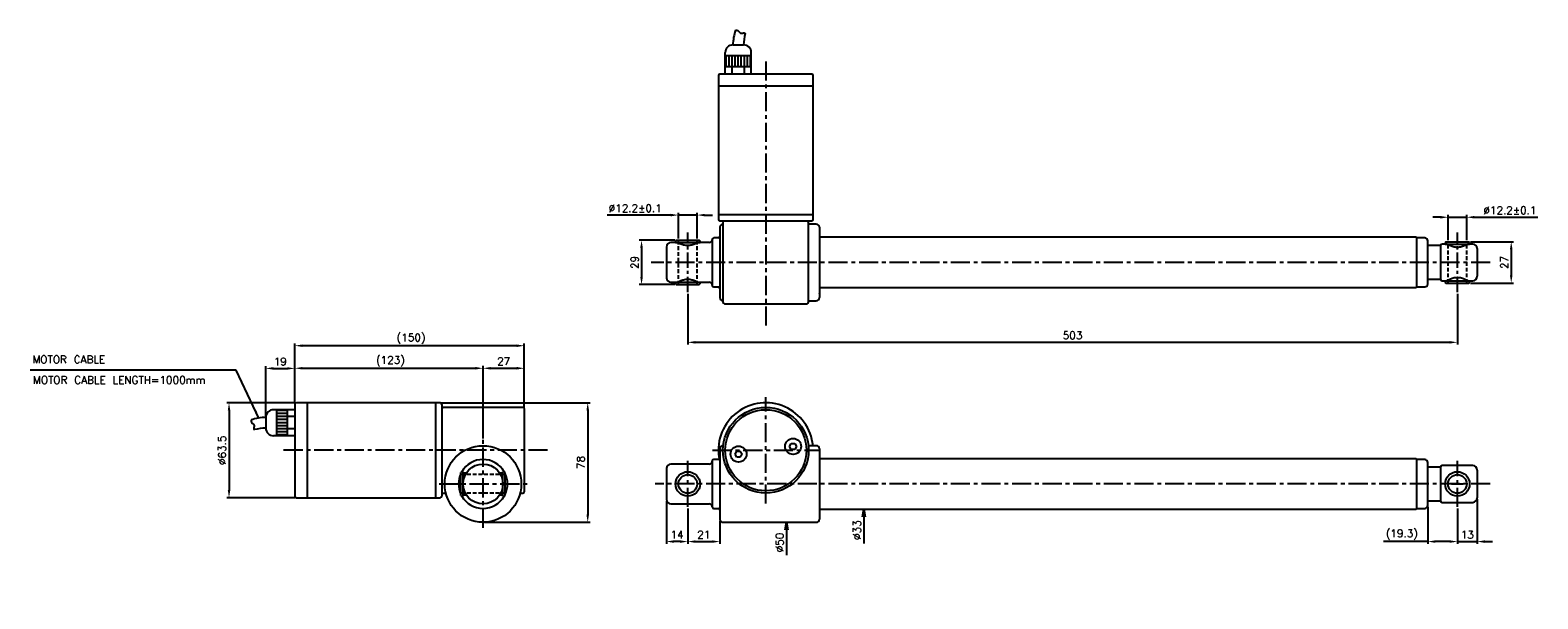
# Model space of a CAD drawing. Extents: x -172 to 814, y 85 to 456.
import ezdxf

# ---------------------------------------------------------------- set-up
doc = ezdxf.new("R2010")
doc.units = 0
doc.header["$LTSCALE"] = 10
doc.header["$MEASUREMENT"] = 0
doc.header["$PDMODE"] = 3
doc.linetypes.add('CENTER', pattern=[2, 1.25, -0.25, 0.25, -0.25])
doc.linetypes.add('HIDDEN', pattern=[0.375, 0.25, -0.125])
doc.layers.get('0').update_dxf_attribs({"linetype": 'CONTINUOUS'})
doc.layers.get('DEFPOINTS').update_dxf_attribs({"linetype": 'CONTINUOUS'})
for name, color, linetype in [('CE', 7, 'CENTER'), ('DIM', 7, 'CONTINUOUS'), ('HIDDEN', 7, 'HIDDEN')]:
    doc.layers.add(name, color=color, linetype=linetype)
doc.styles.get("Standard").update_dxf_attribs({"font": 'txt.shx'})
doc.dimstyles.new('FU-2D', dxfattribs={"dimtxt": 2, "dimasz": 2, "dimexe": 1.5, "dimexo": 1, "dimgap": 0.8, "dimtad": 1, "dimdec": 3, "dimtxsty": 'STANDARD', "dimblk1": 'OPEN', "dimblk2": 'OPEN', "dimsah": 1, "dimcen": -1.5, "dimclrd": 256, "dimclre": 256, "dimclrt": 256, "dimazin": 3, "dimtp": 0.3, "dimtfac": 0.8, "dimtmove": 0, "dimatfit": 3, "dimtolj": 1})

# ---------------------------------------------------------------- blocks, each defined once
blk = doc.blocks.new('_OPEN')
at = {"color": 0, "linetype": 'BYBLOCK'}
for p, q in [((-1, 0.17), (0, 0)), ((0, 0), (-1, -0.17)), ((0, 0), (-1, 0))]:
    blk.add_line(p, q, dxfattribs=at)
blk = doc.blocks.new('*D1')
at = {"layer": 'DEFPOINTS', "color": 0}
for p in [(322.59, 134.95), (342.01, 134.95), (339.43, 84.95)]:
    blk.add_point(p, dxfattribs=at)
at = {"layer": 'DIM'}
blk.add_line((322.59, 129.95), (322.59, 113.45), dxfattribs=at)
at = {"layer": 'DIM', "xscale": 5, "yscale": 5, "zscale": 5, "rotation": 90}
blk.add_blockref('_OPEN', (322.59, 134.95), dxfattribs=at)
at = {"layer": 'DIM', "insert": (318.09, 121.7), "char_height": 5, "attachment_point": 5, "rotation": 90}
blk.add_mtext('\\A1;%%c50', dxfattribs=at)
blk = doc.blocks.new('*D2')
at = {"layer": 'DEFPOINTS', "color": 0}
for p in [(344.76, 143.45), (373.13, 143.45), (344.76, 110.45)]:
    blk.add_point(p, dxfattribs=at)
at = {"layer": 'DIM'}
blk.add_line((373.13, 138.45), (373.13, 121.12), dxfattribs=at)
at = {"layer": 'DIM', "xscale": 5, "yscale": 5, "zscale": 5, "rotation": 90}
blk.add_blockref('_OPEN', (373.13, 143.45), dxfattribs=at)
at = {"layer": 'DIM', "insert": (368.63, 129.79), "char_height": 5, "attachment_point": 5, "rotation": 90}
blk.add_mtext('\\A1;%%c33', dxfattribs=at)
blk = doc.blocks.new('*D3')
at = {"layer": 'DEFPOINTS', "color": 0}
for p in [(258.01, 144.95), (279.01, 136.95), (279.01, 122.33)]:
    blk.add_point(p, dxfattribs=at)
at = {"layer": 'DIM'}
for p, q in [((258.01, 143.95), (258.01, 120.83)), ((279.01, 135.95), (279.01, 120.83)), ((263.01, 122.33), (274.01, 122.33))]:
    blk.add_line(p, q, dxfattribs=at)
for points in [[(263.01, 123.17), (263.01, 121.5), (258.01, 122.33)], [(274.01, 123.17), (274.01, 121.5), (279.01, 122.33)]]:
    blk.add_solid(points, dxfattribs=at)
at = {"layer": 'DIM', "insert": (268.51, 126.83), "char_height": 5, "attachment_point": 5}
blk.add_mtext('21', dxfattribs=at)
blk = doc.blocks.new('*D4')
at = {"layer": 'DEFPOINTS', "color": 0}
for p in [(244.01, 149.95), (258.01, 144.95), (244.01, 122.33)]:
    blk.add_point(p, dxfattribs=at)
at = {"layer": 'DIM'}
for p, q in [((244.01, 148.95), (244.01, 120.83)), ((258.01, 143.95), (258.01, 120.83)), ((253.01, 122.33), (249.01, 122.33))]:
    blk.add_line(p, q, dxfattribs=at)
for points in [[(249.01, 123.17), (249.01, 121.5), (244.01, 122.33)], [(253.01, 123.17), (253.01, 121.5), (258.01, 122.33)]]:
    blk.add_solid(points, dxfattribs=at)
at = {"layer": 'DIM', "insert": (251.01, 126.83), "char_height": 5, "attachment_point": 5}
blk.add_mtext('14', dxfattribs=at)
blk = doc.blocks.new('*D5')
at = {"layer": 'DEFPOINTS', "color": 0}
for p in [(774.01, 150.95), (761.01, 144.95), (774.01, 122.33)]:
    blk.add_point(p, dxfattribs=at)
at = {"layer": 'DIM'}
for p, q in [((774.01, 149.95), (774.01, 120.83)), ((761.01, 143.95), (761.01, 120.83)), ((756.01, 122.33), (751.01, 122.33)), ((761.01, 122.33), (774.01, 122.33)), ((779.01, 122.33), (784.01, 122.33))]:
    blk.add_line(p, q, dxfattribs=at)
for points in [[(756.01, 123.17), (756.01, 121.5), (761.01, 122.33)], [(779.01, 123.17), (779.01, 121.5), (774.01, 122.33)]]:
    blk.add_solid(points, dxfattribs=at)
at = {"layer": 'DIM', "insert": (767.51, 126.83), "char_height": 5, "attachment_point": 5}
blk.add_mtext('13', dxfattribs=at)
blk = doc.blocks.new('*D6')
at = {"layer": 'DEFPOINTS', "color": 0}
for p in [(741.71, 145.95), (761.01, 144.95), (761.01, 122.33)]:
    blk.add_point(p, dxfattribs=at)
at = {"layer": 'DIM'}
for p, q in [((741.71, 144.95), (741.71, 120.83)), ((761.01, 143.95), (761.01, 120.83)), ((741.71, 122.33), (712.71, 122.33)), ((756.01, 122.33), (746.71, 122.33))]:
    blk.add_line(p, q, dxfattribs=at)
for points in [[(746.71, 123.17), (746.71, 121.5), (741.71, 122.33)], [(756.01, 123.17), (756.01, 121.5), (761.01, 122.33)]]:
    blk.add_solid(points, dxfattribs=at)
at = {"layer": 'DIM', "insert": (724.71, 126.83), "char_height": 5, "attachment_point": 5}
blk.add_mtext('(19.3)', dxfattribs=at)
blk = doc.blocks.new('*D8')
at = {"layer": 'DEFPOINTS', "color": 0}
for p in [(768.51, 318.14), (768.51, 291.14), (796.21, 291.14)]:
    blk.add_point(p, dxfattribs=at)
at = {"layer": 'DIM'}
for p, q in [((769.51, 318.14), (797.71, 318.14)), ((796.21, 313.14), (796.21, 296.14)), ((769.51, 291.14), (797.71, 291.14))]:
    blk.add_line(p, q, dxfattribs=at)
for points in [[(795.37, 313.14), (797.04, 313.14), (796.21, 318.14)], [(795.37, 296.14), (797.04, 296.14), (796.21, 291.14)]]:
    blk.add_solid(points, dxfattribs=at)
at = {"layer": 'DIM', "insert": (791.71, 304.64), "char_height": 5, "attachment_point": 5, "rotation": 90}
blk.add_mtext('27', dxfattribs=at)
blk = doc.blocks.new('*D9')
at = {"layer": 'DEFPOINTS', "color": 0}
for p in [(767.11, 334.12), (754.91, 318.14), (767.11, 318.14)]:
    blk.add_point(p, dxfattribs=at)
at = {"layer": 'DIM'}
for p, q in [((754.91, 319.14), (754.91, 335.62)), ((767.11, 319.14), (767.11, 335.62)), ((749.91, 334.12), (744.91, 334.12)), ((754.91, 334.12), (767.11, 334.12)), ((772.11, 334.12), (813.61, 334.12))]:
    blk.add_line(p, q, dxfattribs=at)
for points in [[(749.91, 334.96), (749.91, 333.29), (754.91, 334.12)], [(772.11, 334.96), (772.11, 333.29), (767.11, 334.12)]]:
    blk.add_solid(points, dxfattribs=at)
at = {"layer": 'DIM', "insert": (795.36, 338.62), "char_height": 5, "attachment_point": 5}
blk.add_mtext('%%c12.2%%p0.1', dxfattribs=at)
blk = doc.blocks.new('*D10')
at = {"layer": 'DEFPOINTS', "color": 0}
for p in [(264.11, 335.54), (251.91, 319.14), (264.11, 319.14)]:
    blk.add_point(p, dxfattribs=at)
at = {"layer": 'DIM'}
for p, q in [((246.91, 335.54), (205.41, 335.54)), ((251.91, 320.14), (251.91, 337.04)), ((264.11, 335.54), (251.91, 335.54)), ((264.11, 320.14), (264.11, 337.04)), ((269.11, 335.54), (274.11, 335.54))]:
    blk.add_line(p, q, dxfattribs=at)
for points in [[(246.91, 336.37), (246.91, 334.71), (251.91, 335.54)], [(269.11, 336.37), (269.11, 334.71), (264.11, 335.54)]]:
    blk.add_solid(points, dxfattribs=at)
at = {"layer": 'DIM', "insert": (223.66, 340.04), "char_height": 5, "attachment_point": 5}
blk.add_mtext('%%c12.2%%p0.1', dxfattribs=at)
blk = doc.blocks.new('*D11')
at = {"layer": 'DEFPOINTS', "color": 0}
for p in [(250.51, 319.14), (227.8, 290.14), (250.51, 290.14)]:
    blk.add_point(p, dxfattribs=at)
at = {"layer": 'DIM'}
for p, q in [((249.51, 319.14), (226.3, 319.14)), ((227.8, 314.14), (227.8, 295.14)), ((249.51, 290.14), (226.3, 290.14))]:
    blk.add_line(p, q, dxfattribs=at)
for points in [[(226.96, 314.14), (228.63, 314.14), (227.8, 319.14)], [(226.96, 295.14), (228.63, 295.14), (227.8, 290.14)]]:
    blk.add_solid(points, dxfattribs=at)
at = {"layer": 'DIM', "insert": (223.3, 304.64), "char_height": 5, "attachment_point": 5, "rotation": 90}
blk.add_mtext('29', dxfattribs=at)
blk = doc.blocks.new('*D12')
at = {"layer": 'DEFPOINTS', "color": 0}
for p in [(2.18, 212.95), (-41.82, 150.95), (2.18, 150.95)]:
    blk.add_point(p, dxfattribs=at)
at = {"layer": 'DIM'}
for p, q in [((1.18, 212.95), (-43.32, 212.95)), ((-41.82, 207.95), (-41.82, 155.95)), ((1.18, 150.95), (-43.32, 150.95))]:
    blk.add_line(p, q, dxfattribs=at)
for points in [[(-42.65, 207.95), (-40.98, 207.95), (-41.82, 212.95)], [(-42.65, 155.95), (-40.98, 155.95), (-41.82, 150.95)]]:
    blk.add_solid(points, dxfattribs=at)
at = {"layer": 'DIM', "insert": (-46.32, 181.95), "char_height": 5, "attachment_point": 5, "rotation": 90}
blk.add_mtext('%%c63.5', dxfattribs=at)
blk = doc.blocks.new('*D13')
at = {"layer": 'DEFPOINTS', "color": 0}
for p in [(1.18, 235.42), (1.18, 211.95), (-17.82, 203.45)]:
    blk.add_point(p, dxfattribs=at)
at = {"layer": 'DIM'}
for p, q in [((-17.82, 204.45), (-17.82, 236.92)), ((1.18, 212.95), (1.18, 236.92)), ((-12.82, 235.42), (-3.82, 235.42))]:
    blk.add_line(p, q, dxfattribs=at)
for points in [[(-12.82, 236.25), (-12.82, 234.59), (-17.82, 235.42)], [(-3.82, 236.25), (-3.82, 234.59), (1.18, 235.42)]]:
    blk.add_solid(points, dxfattribs=at)
at = {"layer": 'DIM', "insert": (-8.32, 239.92), "char_height": 5, "attachment_point": 5}
blk.add_mtext('19', dxfattribs=at)
blk = doc.blocks.new('*D14')
at = {"layer": 'DEFPOINTS', "color": 0}
for p in [(124.18, 235.51), (1.18, 211.95), (124.18, 188.7)]:
    blk.add_point(p, dxfattribs=at)
at = {"layer": 'DIM'}
for p, q in [((1.18, 212.95), (1.18, 237.01)), ((124.18, 189.7), (124.18, 237.01)), ((6.18, 235.51), (119.18, 235.51))]:
    blk.add_line(p, q, dxfattribs=at)
for points in [[(6.18, 236.35), (6.18, 234.68), (1.18, 235.51)], [(119.18, 236.35), (119.18, 234.68), (124.18, 235.51)]]:
    blk.add_solid(points, dxfattribs=at)
at = {"layer": 'DIM', "insert": (63.68, 240.01), "char_height": 5, "attachment_point": 5}
blk.add_mtext('(123)', dxfattribs=at)
blk = doc.blocks.new('*D15')
at = {"layer": 'DEFPOINTS', "color": 0}
for p in [(151.18, 235.51), (151.18, 208.95), (124.18, 188.7)]:
    blk.add_point(p, dxfattribs=at)
at = {"layer": 'DIM'}
for p, q in [((124.18, 189.7), (124.18, 237.01)), ((151.18, 209.95), (151.18, 237.01)), ((129.18, 235.51), (146.18, 235.51))]:
    blk.add_line(p, q, dxfattribs=at)
for points in [[(129.18, 236.35), (129.18, 234.68), (124.18, 235.51)], [(146.18, 236.35), (146.18, 234.68), (151.18, 235.51)]]:
    blk.add_solid(points, dxfattribs=at)
at = {"layer": 'DIM', "insert": (137.68, 240.01), "char_height": 5, "attachment_point": 5}
blk.add_mtext('27', dxfattribs=at)
blk = doc.blocks.new('*D16')
at = {"layer": 'DEFPOINTS', "color": 0}
for p in [(1.18, 250.24), (1.18, 211.95), (151.18, 208.95)]:
    blk.add_point(p, dxfattribs=at)
at = {"layer": 'DIM'}
for p, q in [((1.18, 212.95), (1.18, 251.74)), ((146.18, 250.24), (6.18, 250.24)), ((151.18, 209.95), (151.18, 251.74))]:
    blk.add_line(p, q, dxfattribs=at)
for points in [[(6.18, 251.07), (6.18, 249.41), (1.18, 250.24)], [(146.18, 251.07), (146.18, 249.41), (151.18, 250.24)]]:
    blk.add_solid(points, dxfattribs=at)
at = {"layer": 'DIM', "insert": (77.18, 254.74), "char_height": 5, "attachment_point": 5}
blk.add_mtext('(150)', dxfattribs=at)
blk = doc.blocks.new('*D17')
at = {"layer": 'DEFPOINTS', "color": 0}
for p in [(96.18, 212.95), (124.18, 134.95), (192.61, 134.95)]:
    blk.add_point(p, dxfattribs=at)
at = {"layer": 'DIM'}
for p, q in [((97.18, 212.95), (194.11, 212.95)), ((192.61, 207.95), (192.61, 139.95)), ((125.18, 134.95), (194.11, 134.95))]:
    blk.add_line(p, q, dxfattribs=at)
for points in [[(191.78, 207.95), (193.45, 207.95), (192.61, 212.95)], [(191.78, 139.95), (193.45, 139.95), (192.61, 134.95)]]:
    blk.add_solid(points, dxfattribs=at)
at = {"layer": 'DIM', "insert": (188.11, 173.95), "char_height": 5, "attachment_point": 5, "rotation": 90}
blk.add_mtext('78', dxfattribs=at)
blk = doc.blocks.new('*D18')
at = {"layer": 'DEFPOINTS', "color": 0}
for p in [(258.01, 285.14), (761.01, 285.14), (761.01, 252.44)]:
    blk.add_point(p, dxfattribs=at)
at = {"layer": 'DIM'}
for p, q in [((258.01, 284.14), (258.01, 250.94)), ((761.01, 284.14), (761.01, 250.94)), ((263.01, 252.44), (756.01, 252.44))]:
    blk.add_line(p, q, dxfattribs=at)
for points in [[(263.01, 253.27), (263.01, 251.6), (258.01, 252.44)], [(756.01, 253.27), (756.01, 251.6), (761.01, 252.44)]]:
    blk.add_solid(points, dxfattribs=at)
at = {"layer": 'DIM', "insert": (509.51, 256.94), "char_height": 5, "attachment_point": 5}
blk.add_mtext('503', dxfattribs=at)

msp = doc.modelspace()

# ---------------------------------------------------------------- linework, layer by layer
for p, q in [((287.5101, 446.6392), (294.5101, 446.6392)), ((282.5101, 432.6392), (282.5101, 441.6392)), ((282.5101, 439.6392), (299.5101, 439.6392)), ((283.0101, 432.6392), (283.0101, 439.6392)), ((285.0101, 432.6392), (285.0101, 439.6392)), ((287.0101, 432.6392), (287.0101, 439.6392)), ((289.0101, 432.6392), (289.0101, 439.6392)), ((291.0101, 432.6392), (291.0101, 439.6392)), ((293.0101, 432.6392), (293.0101, 439.6392)), ((295.0101, 432.6392), (295.0101, 439.6392)), ((297.0101, 432.6392), (297.0101, 439.6392)), ((299.0101, 432.6392), (299.0101, 439.6392)), ((299.5101, 432.6392), (299.5101, 441.6392)), ((278.0101, 426.6392), (278.0101, 332.6392)), ((339.0101, 427.6392), (279.0101, 427.6392)), ((339.0101, 427.6392), (279.0101, 427.6392)), ((282.5101, 432.6392), (299.5101, 432.6392)), ((282.5101, 427.6392), (282.5101, 432.6392)), ((287.0101, 427.6392), (287.0101, 432.6392)), ((295.0101, 427.6392), (295.0101, 432.6392)), ((299.5101, 427.6392), (299.5101, 432.6392)), ((340.0101, 332.6392), (340.0101, 426.6392)), ((340.0101, 419.6392), (278.0101, 419.6392)), ((340.0101, 335.6392), (278.0101, 335.6392)), ((339.0101, 331.6392), (279.0101, 331.6392)), ((279.0101, 327.6392), (279.0101, 281.6392)), ((281.0101, 330.6392), (281.0101, 278.6392)), ((342.0101, 329.6392), (337.0074, 329.6392)), ((337.0101, 278.6392), (337.0101, 330.6392)), ((344.0101, 327.6392), (344.0101, 281.6392)), ((250.0101, 317.6392), (247.0101, 317.6392)), ((250.5101, 319.1392), (250.0101, 318.6392)), ((250.0101, 318.6392), (250.0101, 317.6392)), ((250.0101, 317.6392), (258.0101, 317.6392)), ((250.5101, 319.1392), (258.0101, 319.1392)), ((258.0101, 319.1392), (265.5101, 319.1392)), ((258.0101, 317.6392), (266.0101, 317.6392)), ((266.0101, 318.6392), (265.5101, 319.1392)), ((266.0101, 317.6392), (266.0101, 318.6392)), ((272.0101, 317.6392), (266.0101, 317.6392)), ((274.0101, 319.6392), (274.0101, 289.6392)), ((278.0101, 320.6392), (275.0101, 320.6392)), ((344.0101, 324.8392), (344.0007, 324.8487)), ((734.0101, 321.1392), (344.0101, 321.1392)), ((734.5101, 320.6392), (734.0101, 321.1392)), ((734.5101, 304.6392), (734.5101, 320.6392)), ((739.7101, 320.6392), (734.5101, 320.6392)), ((741.7101, 304.6392), (741.7101, 318.6392)), ((749.5101, 315.6392), (741.7101, 315.6392)), ((750.0101, 315.1392), (749.5101, 315.6392)), ((750.0101, 315.6392), (750.0101, 293.6392)), ((754.0101, 316.6392), (751.0101, 316.6392)), ((753.5101, 318.1392), (753.0101, 317.6392)), ((753.0101, 317.6392), (753.0101, 316.6392)), ((753.0101, 316.6392), (761.0101, 316.6392)), ((753.5101, 318.1392), (761.0101, 318.1392)), ((761.0101, 318.1392), (768.5101, 318.1392)), ((761.0101, 316.6392), (769.0101, 316.6392)), ((771.0101, 316.6392), (768.0101, 316.6392)), ((769.0101, 317.6392), (768.5101, 318.1392)), ((769.0101, 316.6392), (769.0101, 317.6392)), ((244.0101, 314.6392), (244.0101, 294.6392)), ((774.0101, 313.6392), (774.0101, 295.6392)), ((734.5101, 288.6392), (734.5101, 304.6392)), ((741.7101, 290.6392), (741.7101, 304.6392)), ((247.0101, 291.6392), (250.0101, 291.6392)), ((250.0101, 291.6392), (250.0101, 290.6392)), ((250.0101, 291.6392), (258.0101, 291.6392)), ((250.0101, 290.6392), (250.5101, 290.1392)), ((250.5101, 290.1392), (258.0101, 290.1392)), ((258.0101, 291.6392), (266.0101, 291.6392)), ((258.0101, 290.1392), (265.5101, 290.1392)), ((265.5101, 290.1392), (266.0101, 290.6392)), ((266.0101, 291.6392), (272.0101, 291.6392)), ((266.0101, 290.6392), (266.0101, 291.6392)), ((275.0101, 288.6392), (278.0101, 288.6392)), ((344.0101, 288.1392), (734.0101, 288.1392)), ((734.0101, 288.1392), (734.5101, 288.6392)), ((734.5101, 288.6392), (739.7101, 288.6392)), ((741.7101, 293.6392), (749.5101, 293.6392)), ((749.5101, 293.6392), (750.0101, 294.1392)), ((751.0101, 292.6392), (754.0101, 292.6392)), ((753.0101, 292.6392), (753.0101, 291.6392)), ((753.0101, 292.6392), (761.0101, 292.6392)), ((753.0101, 291.6392), (753.5101, 291.1392)), ((753.5101, 291.1392), (761.0101, 291.1392)), ((761.0101, 292.6392), (769.0101, 292.6392)), ((761.0101, 291.1392), (768.5101, 291.1392)), ((768.5101, 291.1392), (769.0101, 291.6392)), ((769.0101, 292.6392), (771.0101, 292.6392)), ((769.0101, 291.6392), (769.0101, 292.6392)), ((282.0101, 277.6392), (336.0101, 277.6392)), ((337.0074, 279.6392), (342.0101, 279.6392)), ((344.0002, 284.4293), (344.0101, 284.4392)), ((-3.8167, 208.4527), (-12.8167, 208.4527)), ((-10.8167, 208.4527), (-10.8167, 191.4527)), ((-3.8167, 207.9527), (-10.8167, 207.9527)), ((1.1833, 208.4527), (-3.8167, 208.4527)), ((-3.8167, 208.4527), (-3.8167, 191.4527)), ((-3.8167, 208.4527), (-3.8167, 191.4527)), ((1.1833, 211.9527), (1.1833, 151.9527)), ((96.1833, 212.9527), (2.1833, 212.9527)), ((9.1833, 212.9527), (9.1833, 150.9527)), ((93.1833, 212.9527), (93.1833, 150.9527)), ((97.1833, 211.9527), (97.1833, 177.7775)), ((150.1833, 209.9527), (98.1833, 209.9527)), ((151.1833, 154.9527), (151.1833, 208.9527)), ((-17.8167, 203.4527), (-17.8167, 196.4527)), ((-3.8167, 205.9527), (-10.8167, 205.9527)), ((-3.8167, 203.9527), (-10.8167, 203.9527)), ((-3.8167, 201.9527), (-10.8167, 201.9527)), ((-3.8167, 199.9527), (-10.8167, 199.9527)), ((-3.8167, 197.9527), (-10.8167, 197.9527)), ((1.1833, 203.9527), (-3.8167, 203.9527)), ((-3.8167, 191.4527), (-12.8167, 191.4527)), ((-3.8167, 195.9527), (-10.8167, 195.9527)), ((-3.8167, 193.9527), (-10.8167, 193.9527)), ((-3.8167, 191.9527), (-10.8167, 191.9527)), ((1.1833, 195.9527), (-3.8167, 195.9527)), ((1.1833, 191.4527), (-3.8167, 191.4527)), ((97.1833, 177.7775), (97.1833, 151.9527)), ((279.0101, 182.9527), (279.0101, 136.9527)), ((281.1676, 184.9527), (281.0101, 184.9527)), ((288.8759, 179.4476), (290.0306, 181.4476)), ((290.0306, 177.4476), (288.8759, 179.4476)), ((290.0306, 181.4476), (292.34, 181.4476)), ((292.34, 177.4476), (290.0306, 177.4476)), ((292.34, 181.4476), (293.4947, 179.4476)), ((293.4947, 179.4476), (292.34, 177.4476)), ((324.5256, 184.4578), (325.6803, 186.4578)), ((325.6803, 182.4578), (324.5256, 184.4578)), ((325.6803, 186.4578), (327.9897, 186.4578)), ((327.9897, 182.4578), (325.6803, 182.4578)), ((327.9897, 186.4578), (329.1444, 184.4578)), ((329.1444, 184.4578), (327.9897, 182.4578)), ((342.0101, 184.9527), (336.849, 184.9527)), ((336.9931, 180.9527), (336.9889, 180.9527)), ((344.0101, 180.1527), (344.0007, 180.1621)), ((344.0101, 182.9527), (344.0101, 136.9527)), ((110.1833, 167.9527), (109.6833, 167.4527)), ((111.1833, 167.9527), (110.1833, 167.9527)), ((111.1833, 160.0537), (111.1833, 167.9527)), ((138.1833, 167.9527), (137.1833, 167.9527)), ((137.1833, 151.9527), (137.1833, 167.9527)), ((138.6833, 167.4527), (138.1833, 167.9527)), ((244.0101, 169.9527), (244.0101, 149.9527)), ((272.0101, 172.9527), (247.0101, 172.9527)), ((274.0101, 174.9527), (274.0101, 144.9527)), ((278.0101, 175.9527), (275.0101, 175.9527)), ((333.0101, 167.5228), (333.0101, 167.5321)), ((333.5101, 168.398), (333.5101, 168.399)), ((335.0101, 171.5632), (335.0101, 171.568)), ((335.8101, 173.8475), (335.8101, 173.8595)), ((344.0041, 176.7088), (344.0101, 176.7027)), ((734.0101, 176.4527), (344.0101, 176.4527)), ((734.5101, 175.9527), (734.0101, 176.4527)), ((734.5101, 143.9527), (734.5101, 175.9527)), ((739.7101, 175.9527), (734.5101, 175.9527)), ((741.7101, 145.9527), (741.7101, 173.9527)), ((749.5101, 170.9527), (741.7101, 170.9527)), ((750.0101, 170.4527), (749.5101, 170.9527)), ((750.0101, 170.9527), (750.0101, 159.9527)), ((771.0101, 171.9527), (751.0101, 171.9527)), ((774.0101, 168.9527), (774.0101, 159.9527)), ((109.6833, 152.4527), (109.6833, 167.4527)), ((113.2265, 166.9527), (111.1833, 166.9527)), ((111.1833, 151.9527), (111.1833, 159.8525)), ((135.1378, 166.9527), (135.1374, 166.9527)), ((137.1833, 166.9527), (135.1378, 166.9527)), ((138.6833, 152.4527), (138.6833, 167.4527)), ((291.0101, 160.5137), (291.0101, 160.5137)), ((330.0101, 163.4369), (330.0101, 163.4333)), ((750.0101, 159.9527), (750.0101, 148.9527)), ((774.0101, 159.9527), (774.0101, 150.9527)), ((2.1833, 150.9527), (96.1833, 150.9527)), ((98.1833, 153.9527), (99.9114, 153.9527)), ((109.6833, 152.4527), (110.1833, 151.9527)), ((110.1833, 151.9527), (111.1833, 151.9527)), ((111.1833, 152.9527), (113.2285, 152.9527)), ((135.1354, 152.9527), (135.1378, 152.9527)), ((135.1378, 152.9527), (137.1833, 152.9527)), ((137.1833, 151.9527), (138.1833, 151.9527)), ((138.1833, 151.9527), (138.6833, 152.4527)), ((148.4527, 153.9527), (150.1833, 153.9527)), ((321.0101, 156.6548), (321.0101, 156.6545)), ((741.7101, 148.9527), (749.5101, 148.9527)), ((749.5101, 148.9527), (750.0101, 149.4527)), ((751.0101, 147.9527), (771.0101, 147.9527)), ((247.0101, 146.9527), (272.0101, 146.9527)), ((275.0101, 143.9527), (278.0101, 143.9527)), ((344.0002, 139.7428), (344.0101, 139.7527)), ((344.0101, 143.2027), (344.0039, 143.1964)), ((344.0101, 143.4527), (734.0101, 143.4527)), ((734.0101, 143.4527), (734.5101, 143.9527)), ((734.5101, 143.9527), (739.7101, 143.9527)), ((281.0101, 134.9527), (342.0101, 134.9527))]:
    msp.add_line(p, q)
for centre, radius in [((309.0101, 181.9527), 28), ((309.0101, 181.9527), 26.5), ((326.835, 184.4578), 5.25), ((124.1833, 159.9527), 25), ((291.1853, 179.4476), 5.25), ((124.1833, 159.9527), 13), ((258.0101, 159.9527), 8), ((761.0101, 159.9527), 8), ((258.0101, 159.9527), 6.1), ((761.0101, 159.9527), 6.1)]:
    msp.add_circle(centre, radius)
for centre, radius, start, end in [((320.9961, 445.7898), 33.4967, 161.8094251, 178.5469513), ((327.9961, 445.7898), 33.4967, 165.7246332, 178.5469513), ((287.5101, 441.6392), 5, 90, 180), ((294.5101, 441.6392), 5, 0, 90), ((279.0101, 426.6392), 1, 90, 180), ((339.0101, 426.6392), 1, 0, 90), ((279.0101, 332.6392), 1, 180, 270), ((281.0101, 327.6392), 2, 90.0799032, 180), ((282.0101, 330.6392), 1, 90, 180), ((336.0101, 330.6392), 1, 0, 90), ((339.0101, 332.6392), 1, 270, 0), ((342.0101, 327.6392), 2, 0, 90), ((247.0101, 314.6392), 3, 90, 180), ((272.0101, 319.6392), 2, 270, 0), ((275.0101, 319.6392), 1, 90, 180), ((278.0101, 321.6392), 1, 270, 0), ((739.7101, 318.6392), 2, 0, 90), ((751.0101, 315.6392), 1, 90, 180), ((771.0101, 313.6392), 3, 0, 90), ((771.0101, 295.6392), 3, 270, 0), ((247.0101, 294.6392), 3, 180, 270), ((272.0101, 289.6392), 2, 0, 90), ((275.0101, 289.6392), 1, 180, 270), ((278.0101, 287.6392), 1, 360, 90), ((739.7101, 290.6392), 2, 270, 0), ((751.0101, 293.6392), 1, 180, 270), ((281.0101, 281.6392), 2, 180, 269.9200968), ((282.0101, 278.6392), 1, 180, 270), ((336.0101, 278.6392), 1, 270, 0), ((342.0101, 281.6392), 2, 270, 0), ((-12.8167, 203.4527), 5, 90, 180), ((2.1833, 211.9527), 1, 90, 180), ((96.1833, 211.9527), 1, 0, 90), ((98.1833, 208.9527), 1, 90, 180), ((150.1833, 208.9527), 1, 0, 90), ((309.0101, 181.9527), 31, 5.5605602, 188), ((-16.9673, 169.9667), 33.4967, 91.4530487, 108.1905749), ((-16.9673, 162.9667), 33.4967, 91.4530487, 104.2753668), ((-12.8167, 196.4527), 5, 180, 270), ((309.0101, 181.9527), 31, 188, 190.8346314), ((281.0101, 182.9527), 2, 90, 180), ((291.1853, 179.4476), 2.15, 188.6333629, 188.6425483), ((291.1853, 179.4476), 2.15, 170.7914694, 170.8314636), ((291.1853, 179.4476), 2.15, 129.1685364, 129.2085306), ((291.1853, 179.4476), 2.15, 231.3574517, 231.3666371), ((291.1853, 179.4476), 2.15, 110.9673364, 110.9976753), ((291.1853, 179.4476), 2.15, 69.0023247, 69.0326636), ((326.835, 184.4578), 2.15, 188.6333629, 188.6425483), ((326.835, 184.4578), 2.15, 170.7914694, 170.8314636), ((326.835, 184.4578), 2.15, 129.1685364, 129.2085306), ((326.835, 184.4578), 2.15, 231.3574517, 231.3666371), ((326.835, 184.4578), 2.15, 110.9673364, 110.9976753), ((326.835, 184.4578), 2.15, 69.0023247, 69.0326636), ((342.0101, 182.9527), 2, 0, 90), ((124.1833, 159.9527), 16, 30.0095525, 149.9904475), ((247.0101, 169.9527), 3, 90, 180), ((272.0101, 174.9527), 2, 270, 0), ((275.0101, 174.9527), 1, 90, 180), ((278.0101, 176.9527), 1, 270, 0), ((739.7101, 173.9527), 2, 0, 90), ((751.0101, 170.9527), 1, 90, 180), ((771.0101, 168.9527), 3, 0, 90), ((124.1833, 159.9527), 16, 154.8453889, 205.1740763), ((124.1833, 159.9527), 16, 334.8245095, 25.159825), ((2.1833, 151.9527), 1, 180, 270), ((96.1833, 151.9527), 1, 270, 0), ((98.1833, 154.9527), 1, 180, 270), ((124.1833, 159.9527), 16, 209.9904484, 270), ((124.1833, 159.9527), 16, 270, 330.0095516), ((150.1833, 154.9527), 1, 270, 0), ((247.0101, 149.9527), 3, 180, 270), ((751.0101, 148.9527), 1, 180, 270), ((771.0101, 150.9527), 3, 270, 0), ((272.0101, 144.9527), 2, 0, 90), ((275.0101, 144.9527), 1, 180, 270), ((278.0101, 142.9527), 1, 360, 90), ((739.7101, 145.9527), 2, 270, 0), ((281.0101, 136.9527), 2, 180, 270), ((342.0101, 136.9527), 2, 270, 0)]:
    msp.add_arc(centre, radius, start, end)
for points, knots in [([(289.1734, 456.2468), (289.488, 456.277), (290.2177, 456.2473), (291.3454, 455.7379), (292.0116, 454.2338), (293.6103, 454.2548), (294.9702, 454.5696), (295.3689, 454.2939), (295.5337, 454.0495)], [3.0673482, 3.0673482, 3.0673482, 3.0673482, 4.04255326, 5.32150294, 6.51521063, 8.5578032, 9.40158177, 10.43629596, 10.43629596, 10.43629596, 10.43629596]), ([(265.0101, 317.6392), (265.0101, 317.6392), (264.9662, 317.6154), (264.7844, 317.5189), (264.6466, 317.4462), (264.2863, 317.2633), (264.0635, 317.1529), (263.5529, 316.914), (263.2649, 316.7857), (262.6537, 316.534), (262.3079, 316.4012), (261.5532, 316.1469), (261.1442, 316.0256), (260.2859, 315.8198), (259.8358, 315.7356), (258.9235, 315.6224), (258.4612, 315.5937), (257.5591, 315.5937), (257.0968, 315.6224), (256.1845, 315.7356), (255.7344, 315.8198), (254.8761, 316.0256), (254.4671, 316.1469), (253.7124, 316.4012), (253.3666, 316.534), (252.7554, 316.7857), (252.4674, 316.914), (251.9568, 317.1529), (251.734, 317.2633), (251.3737, 317.4462), (251.2359, 317.5189), (251.0541, 317.6154), (251.0101, 317.6392), (251.0101, 317.6392)], [10.80374499, 10.80374499, 10.80374499, 10.80374499, 12.15161463, 12.15161463, 13.49948427, 13.49948427, 14.84735391, 14.84735391, 16.19522355, 16.19522355, 17.54829015, 17.54829015, 18.90135676, 18.90135676, 20.25442336, 20.25442336, 21.60748997, 21.60748997, 22.96055658, 22.96055658, 24.31362318, 24.31362318, 25.66668979, 25.66668979, 27.01975639, 27.01975639, 28.36762603, 28.36762603, 29.71549567, 29.71549567, 31.06336532, 31.06336532, 32.41123496, 32.41123496, 32.41123496, 32.41123496]), ([(761.0101, 314.386), (760.5564, 314.386), (760.0925, 314.4187), (759.1787, 314.5463), (758.7287, 314.641), (757.8716, 314.8706), (757.4637, 315.0053), (756.7108, 315.2864), (756.3659, 315.4325), (755.7566, 315.7084), (755.4694, 315.8487), (754.9593, 316.1094), (754.7364, 316.2296), (754.3755, 316.4289), (754.2372, 316.508), (754.0545, 316.6132), (754.0101, 316.6392), (754.0101, 316.6392)], [0, 0, 0, 0, 1.36113715, 1.36113715, 2.72227429, 2.72227429, 4.08341144, 4.08341144, 5.44454858, 5.44454858, 6.79803143, 6.79803143, 8.15151428, 8.15151428, 9.50499713, 9.50499713, 10.85847998, 10.85847998, 10.85847998, 10.85847998]), ([(768.0101, 316.6392), (768.0101, 316.6392), (767.9658, 316.6132), (767.7831, 316.508), (767.6448, 316.4289), (767.2839, 316.2296), (767.061, 316.1094), (766.5509, 315.8487), (766.2637, 315.7084), (765.6544, 315.4325), (765.3095, 315.2864), (764.5566, 315.0053), (764.1486, 314.8706), (763.2916, 314.641), (762.8416, 314.5463), (761.9278, 314.4187), (761.4639, 314.386), (761.0101, 314.386)], [32.57543993, 32.57543993, 32.57543993, 32.57543993, 33.92892278, 33.92892278, 35.28240563, 35.28240563, 36.63588848, 36.63588848, 37.98937133, 37.98937133, 39.35050847, 39.35050847, 40.71164562, 40.71164562, 42.07278277, 42.07278277, 43.43391991, 43.43391991, 43.43391991, 43.43391991]), ([(251.0102, 291.6392), (251.0106, 291.6395), (251.0546, 291.6633), (251.2359, 291.7596), (251.3737, 291.8323), (251.734, 292.0152), (251.9568, 292.1255), (252.4674, 292.3644), (252.7554, 292.4928), (253.3666, 292.7445), (253.7124, 292.8772), (254.4671, 293.1316), (254.8761, 293.2529), (255.7344, 293.4586), (256.1845, 293.5429), (257.0968, 293.6561), (257.5591, 293.6848), (258.4612, 293.6848), (258.9235, 293.6561), (259.8358, 293.5429), (260.2859, 293.4586), (261.1442, 293.2529), (261.5532, 293.1316), (262.3079, 292.8772), (262.6537, 292.7445), (263.2649, 292.4928), (263.5529, 292.3644), (264.0635, 292.1255), (264.2863, 292.0152), (264.6466, 291.8323), (264.7844, 291.7596), (264.9657, 291.6633), (265.0097, 291.6395), (265.0101, 291.6392)], [10.81103003, 10.81103003, 10.81103003, 10.81103003, 12.15161463, 12.15161463, 13.49948427, 13.49948427, 14.84735391, 14.84735391, 16.19522355, 16.19522355, 17.54829015, 17.54829015, 18.90135676, 18.90135676, 20.25442336, 20.25442336, 21.60748997, 21.60748997, 22.96055658, 22.96055658, 24.31362318, 24.31362318, 25.66668979, 25.66668979, 27.01975639, 27.01975639, 28.36762603, 28.36762603, 29.71549567, 29.71549567, 31.06336532, 31.06336532, 32.40393846, 32.40393846, 32.40393846, 32.40393846]), ([(754.0102, 292.6392), (754.0106, 292.6395), (754.0549, 292.6655), (754.2372, 292.7705), (754.3755, 292.8496), (754.7364, 293.0489), (754.9593, 293.1691), (755.4694, 293.4298), (755.7566, 293.5701), (756.3659, 293.846), (756.7108, 293.9921), (757.4637, 294.2732), (757.8716, 294.4079), (758.7287, 294.6375), (759.1787, 294.7322), (760.0925, 294.8598), (760.5564, 294.8924), (761.0101, 294.8924)], [32.58215426, 32.58215426, 32.58215426, 32.58215426, 33.92892278, 33.92892278, 35.28240563, 35.28240563, 36.63588848, 36.63588848, 37.98937133, 37.98937133, 39.35050847, 39.35050847, 40.71164562, 40.71164562, 42.07278277, 42.07278277, 43.43391991, 43.43391991, 43.43391991, 43.43391991]), ([(761.0101, 294.8924), (761.4639, 294.8924), (761.9278, 294.8598), (762.8416, 294.7322), (763.2916, 294.6375), (764.1486, 294.4079), (764.5566, 294.2732), (765.3095, 293.9921), (765.6544, 293.846), (766.2637, 293.5701), (766.5509, 293.4298), (767.061, 293.1691), (767.2839, 293.0489), (767.6448, 292.8496), (767.7831, 292.7705), (767.9654, 292.6655), (768.0097, 292.6395), (768.0101, 292.6392)], [0, 0, 0, 0, 1.36113715, 1.36113715, 2.72227429, 2.72227429, 4.08341144, 4.08341144, 5.44454858, 5.44454858, 6.79803143, 6.79803143, 8.15151428, 8.15151428, 9.50499713, 9.50499713, 10.85175565, 10.85175565, 10.85175565, 10.85175565]), ([(-27.4242, 201.7894), (-27.4544, 201.4748), (-27.4247, 200.7452), (-26.9153, 199.6174), (-25.4112, 198.9512), (-25.4322, 197.3525), (-25.747, 195.9926), (-25.4713, 195.5939), (-25.227, 195.4291)], [3.0673482, 3.0673482, 3.0673482, 3.0673482, 4.04255326, 5.32150294, 6.51521063, 8.5578032, 9.40158177, 10.43629596, 10.43629596, 10.43629596, 10.43629596])]:
    msp.add_open_spline(points, degree=3, knots=knots)
at = {"layer": 'CE', "color": 2}
for p, q in [((309.0101, 435.8392), (309.0101, 262.4392)), ((782.4426, 304.6392), (234.0101, 304.6392)), ((309.0101, 147.2027), (309.0101, 216.7027)), ((124.1833, 131.2027), (124.1833, 188.7027)), ((166.3833, 181.9527), (-7.0167, 181.9527)), ((274.2601, 181.9527), (343.7601, 181.9527)), ((258.0101, 144.9527), (258.0101, 174.9527)), ((761.0101, 144.9527), (761.0101, 174.9527)), ((95.4333, 159.9527), (152.9333, 159.9527)), ((782.4426, 159.9527), (236.7303, 159.9527))]:
    msp.add_line(p, q, dxfattribs=at)
at = {"layer": 'CE', "color": 2, "ltscale": 0.8}
for p, q in [((258.0101, 285.1392), (258.0101, 324.1392)), ((761.0101, 285.1392), (761.0101, 324.1392))]:
    msp.add_line(p, q, dxfattribs=at)
at = {"layer": 'CE'}
msp.add_line((757.2601, 159.9527), (764.7601, 159.9527), dxfattribs=at)
at = {"layer": 'DIM'}
msp.add_line((-37.2601, 234.2355), (-171.8102, 234.2355), dxfattribs=at)
at = {"layer": 'HIDDEN', "color": 1}
for p, q in [((251.9101, 290.1392), (251.9101, 319.1392)), ((264.1101, 290.1392), (264.1101, 319.1392)), ((754.9101, 291.1392), (754.9101, 318.1392)), ((767.1101, 291.1392), (767.1101, 318.1392)), ((138.6833, 166.0527), (109.6833, 166.0527)), ((138.6833, 153.8527), (109.6833, 153.8527))]:
    msp.add_line(p, q, dxfattribs=at)

# ---------------------------------------------------------------- texts
at = {"layer": 'DIM'}
for s, p in [('MOTOR CABLE', (-170.3005, 238.7443)), ('MOTOR CABLE LENGTH=1000mm', (-169.945, 225.3771))]:
    msp.add_text(s, height=5, dxfattribs=at).set_placement(p)

# ---------------------------------------------------------------- dimensions: what is measured, and where the dimension line sits
for base, p1, p2, text, picture, middle in [((264.1101, 335.5385), (251.9101, 319.1392), (264.1101, 319.1392), '%%c<>%%p0.1', '*D10', (223.6601, 335.5385)), ((767.1101, 334.1218), (754.9101, 318.1392), (767.1101, 318.1392), '%%c<>%%p0.1', '*D9', (795.3601, 334.1218)), ((1.1833, 250.2413), (151.1833, 208.9527), (1.1833, 211.9527), '(<>)', '*D16', (77.1833, 250.2413)), ((124.1833, 235.5126), (1.1833, 211.9527), (124.1833, 188.7027), '(<>)', '*D14', (63.6833, 235.5126)), ((761.0101, 122.335), (741.7101, 145.9527), (761.0101, 144.9527), '(<>)', '*D6', (724.7101, 122.335))]:
    dim = msp.add_linear_dim(base=base, p1=p1, p2=p2, text=text, dimstyle='FU-2D', override={"dimtxt": 5, "dimasz": 5, "dimgap": 2, "dimjust": 2, "dimdec": 2, "dimsah": 0, "dimcen": 1, "dimtp": 0.03, "dimtm": 0.1, "dimatfit": 3, "dimtolj": 0}, dxfattribs=at)
    dim.commit()
    dim.dimension.update_dxf_attribs({"geometry": picture, "text_midpoint": middle, "dimtype": 160})
for base, p1, p2, picture, middle in [((227.797, 290.1392), (250.5101, 319.1392), (250.5101, 290.1392), '*D11', (227.797, 304.6392)), ((796.2061, 291.1392), (768.5101, 318.1392), (768.5101, 291.1392), '*D8', (796.2061, 304.6392)), ((192.6126, 134.9527), (96.1833, 212.9527), (124.1833, 134.9527), '*D17', (192.6126, 173.9527))]:
    dim = msp.add_linear_dim(base=base, p1=p1, p2=p2, angle=90, dimstyle='FU-2D', override={"dimtxt": 5, "dimasz": 5, "dimgap": 2, "dimjust": 2, "dimdec": 2, "dimsah": 0, "dimcen": 1, "dimtp": 0.03, "dimtm": 0.1, "dimatfit": 3, "dimtolj": 0}, dxfattribs=at)
    dim.commit()
    dim.dimension.update_dxf_attribs({"geometry": picture, "text_midpoint": middle, "dimtype": 160})
for base, p1, p2, picture, middle in [((761.0101, 252.4373), (258.0101, 285.1392), (761.0101, 285.1392), '*D18', (509.5101, 252.4373)), ((1.1833, 235.4199), (-17.8167, 203.4527), (1.1833, 211.9527), '*D13', (-8.3167, 235.4199)), ((151.1833, 235.5126), (124.1833, 188.7027), (151.1833, 208.9527), '*D15', (137.6833, 235.5126)), ((244.0101, 122.335), (258.0101, 144.9527), (244.0101, 149.9527), '*D4', (251.0101, 122.335)), ((774.0101, 122.335), (761.0101, 144.9527), (774.0101, 150.9527), '*D5', (767.5101, 122.335)), ((279.0101, 122.335), (258.0101, 144.9527), (279.0101, 136.9527), '*D3', (268.5101, 122.335))]:
    dim = msp.add_linear_dim(base=base, p1=p1, p2=p2, dimstyle='FU-2D', override={"dimtxt": 5, "dimasz": 5, "dimgap": 2, "dimjust": 2, "dimdec": 2, "dimsah": 0, "dimcen": 1, "dimtp": 0.03, "dimtm": 0.1, "dimatfit": 3, "dimtolj": 0}, dxfattribs=at)
    dim.commit()
    dim.dimension.update_dxf_attribs({"geometry": picture, "text_midpoint": middle, "dimtype": 160})
dim = msp.add_linear_dim(base=(-41.8164, 150.9527), p1=(2.1833, 212.9527), p2=(2.1833, 150.9527), angle=90, text='%%c63.5', dimstyle='FU-2D', override={"dimtxt": 5, "dimasz": 5, "dimgap": 2, "dimjust": 2, "dimdec": 2, "dimsah": 0, "dimcen": 1, "dimtp": 0.03, "dimtm": 0.1, "dimatfit": 3, "dimtolj": 0}, dxfattribs=at)
dim.commit()
dim.dimension.update_dxf_attribs({"geometry": '*D12', "text_midpoint": (-41.8164, 181.9527), "dimtype": 160})
for base, p1, p2, text, picture, middle in [((373.1252, 143.4527), (344.7643, 110.4527), (344.7643, 143.4527), '%%c33', '*D2', (368.6252, 129.786)), ((322.5859, 134.9527), (339.4296, 84.9527), (342.0101, 134.9527), '%%c<>', '*D1', (318.0859, 121.7027))]:
    dim = msp.add_linear_dim(base=base, p1=p1, p2=p2, angle=90, text=text, dimstyle='FU-2D', override={"dimscale": 2.5, "dimjust": 2, "dimse1": 1, "dimse2": 1, "dimsd1": 1, "dimtp": 0}, dxfattribs=at)
    dim.commit()
    dim.dimension.update_dxf_attribs({"geometry": picture, "text_midpoint": middle})

# ---------------------------------------------------------------- leaders
for points, override in [([(-22.3658, 203.0255), (-37.2601, 234.2355)], {"dimtxt": 5, "dimasz": 5, "dimgap": 2, "dimtad": 0, "dimjust": 2, "dimdec": 2, "dimcen": 1, "dimtp": 0.03, "dimtm": 0.1, "dimatfit": 3, "dimtolj": 0}), ([(373.1252, 143.4527), (373.1252, 121.1193)], {"dimtxt": 5, "dimasz": 5, "dimexe": 1, "dimgap": 2, "dimtad": 0, "dimjust": 2, "dimdec": 2, "dimcen": 1, "dimtp": 0.03, "dimtm": 0.1, "dimatfit": 3, "dimtolj": 0}), ([(322.5859, 134.9527), (322.5859, 113.4527)], {"dimtxt": 5, "dimasz": 5, "dimexe": 1, "dimgap": 2, "dimtad": 0, "dimjust": 2, "dimdec": 2, "dimcen": 1, "dimtp": 0.03, "dimtm": 0.1, "dimatfit": 3, "dimtolj": 0})]:
    msp.add_leader(points, dimstyle='FU-2D', override=override, dxfattribs=at)

doc.saveas('drawing.dxf')
